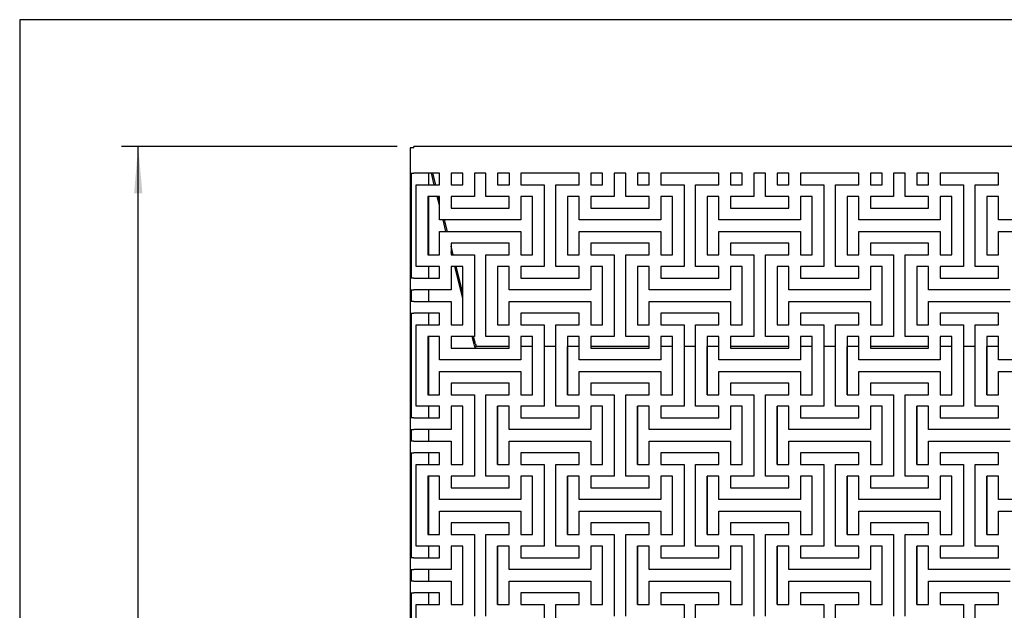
# Model space of a CAD drawing. Header units: millimetres. Extents: x 441 to 4541, y 1015 to 3885.
# Tile 4 of 33: x 441 to 1322, y 3357 to 3885. Entities that reach past the tile are written whole.
import ezdxf

# ---------------------------------------------------------------- set-up
doc = ezdxf.new("R2010")
doc.units = ezdxf.units.MM
doc.header["$LTSCALE"] = 15
doc.linetypes.add('SLD-Solido', pattern=[0])
doc.layers.add('QUOTE', color=1, linetype='SLD-Solido')
doc.layers.add('SCHIZZI', color=9, linetype='Continuous')
doc.styles.add('SLDTEXTSTYLE1', font='GOTHIC.TTF', dxfattribs={"width": 0.913})
doc.dimstyles.new('SLDDIMSTYLE0', dxfattribs={"dimtxt": 39.6875, "dimasz": 42, "dimexe": 0, "dimexo": 0.0625, "dimgap": 9.921875, "dimtad": 1, "dimdec": 1, "dimrnd": 1e-09, "dimzin": 12, "dimdsep": 46, "dimtxsty": 'SLDTEXTSTYLE1', "dimsah": 1, "dimcen": 0.09, "dimadec": 0, "dimazin": 3, "dimtfac": 1, "dimtdec": 1, "dimtofl": 0, "dimtmove": 0, "dimatfit": 3, "dimfxl": 1, "dimfrac": 2, "dimtolj": 1, "dimtzin": 12, "dimarcsym": 0})

# ---------------------------------------------------------------- blocks, each defined once
blk = doc.blocks.new('_D')
at = {"layer": 'QUOTE', "transparency": 16777216}
for p, q in [((778.6, 3771.74), (532.1, 3771.74)), ((547.1, 2069.29), (547.1, 3771.74)), ((778.6, 2069.29), (532.1, 2069.29))]:
    blk.add_line(p, q, dxfattribs=at)
for points in [[(547.1, 3771.74), (543.35, 3729.74), (550.85, 3729.74)], [(547.1, 2069.29), (550.85, 2111.29), (543.35, 2111.29)]]:
    blk.add_solid(points, dxfattribs=at)
at = {"layer": 'QUOTE', "transparency": 16777216, "insert": (496.41, 2809.87), "char_height": 39.687, "attachment_point": 1, "rotation": 90, "style": 'SLDTEXTSTYLE1'}
blk.add_mtext('1702,5', dxfattribs=at)

msp = doc.modelspace()

# ---------------------------------------------------------------- linework, layer by layer
for p, q in [((790.4, 3770.49), (790.4, 3747.84)), ((793.6, 3770.49), (790.4, 3770.49)), ((1662.2, 3771.74), (793.6, 3771.74)), ((793.6, 3770.49), (793.6, 3771.74)), ((790.4, 3747.84), (793.6, 3747.84)), ((790.4, 3747.84), (790.4, 3737.43)), ((791.6, 3737.43), (791.6, 3747.84)), ((816.45, 3747.84), (793.6, 3747.84)), ((806.6, 3747.84), (806.6, 3737.43)), ((811.88, 3737.43), (809.27, 3747.84)), ((813.12, 3737.43), (810.51, 3747.84)), ((816.45, 3737.43), (816.45, 3747.84)), ((826.86, 3747.84), (826.86, 3737.43)), ((837.33, 3747.84), (826.86, 3747.84)), ((837.33, 3737.43), (837.33, 3747.84)), ((858.11, 3747.84), (847.7, 3747.84)), ((847.7, 3747.84), (847.7, 3727.01)), ((858.11, 3727.01), (858.11, 3747.84)), ((868.53, 3747.84), (868.53, 3737.43)), ((878.99, 3747.84), (868.53, 3747.84)), ((878.99, 3737.43), (878.99, 3747.84)), ((941.45, 3747.84), (889.36, 3747.84)), ((889.36, 3747.84), (889.36, 3737.43)), ((941.45, 3737.43), (941.45, 3747.84)), ((951.86, 3747.84), (951.86, 3737.43)), ((962.33, 3747.84), (951.86, 3747.84)), ((962.33, 3737.43), (962.33, 3747.84)), ((983.11, 3747.84), (972.7, 3747.84)), ((972.7, 3747.84), (972.7, 3727.01)), ((983.11, 3727.01), (983.11, 3747.84)), ((993.53, 3747.84), (993.53, 3737.43)), ((1003.99, 3747.84), (993.53, 3747.84)), ((1003.99, 3737.43), (1003.99, 3747.84)), ((1066.45, 3747.84), (1014.36, 3747.84)), ((1014.36, 3747.84), (1014.36, 3737.43)), ((1066.45, 3737.43), (1066.45, 3747.84)), ((1076.86, 3747.84), (1076.86, 3737.43)), ((1087.33, 3747.84), (1076.86, 3747.84)), ((1087.33, 3737.43), (1087.33, 3747.84)), ((1108.11, 3747.84), (1097.7, 3747.84)), ((1097.7, 3747.84), (1097.7, 3727.01)), ((1108.11, 3727.01), (1108.11, 3747.84)), ((1118.53, 3747.84), (1118.53, 3737.43)), ((1128.99, 3747.84), (1118.53, 3747.84)), ((1128.99, 3737.43), (1128.99, 3747.84)), ((1191.45, 3747.84), (1139.36, 3747.84)), ((1139.36, 3747.84), (1139.36, 3737.43)), ((1191.45, 3737.43), (1191.45, 3747.84)), ((1201.86, 3747.84), (1201.86, 3737.43)), ((1212.33, 3747.84), (1201.86, 3747.84)), ((1212.33, 3737.43), (1212.33, 3747.84)), ((1233.11, 3747.84), (1222.7, 3747.84)), ((1222.7, 3747.84), (1222.7, 3727.01)), ((1233.11, 3727.01), (1233.11, 3747.84)), ((1243.53, 3747.84), (1243.53, 3737.43)), ((1253.99, 3747.84), (1243.53, 3747.84)), ((1253.99, 3737.43), (1253.99, 3747.84)), ((1316.45, 3747.84), (1264.36, 3747.84)), ((1264.36, 3747.84), (1264.36, 3737.43)), ((1316.45, 3737.43), (1316.45, 3747.84)), ((791.6, 3737.43), (790.4, 3737.43)), ((790.4, 3737.43), (790.4, 3664.51)), ((791.6, 3664.51), (791.6, 3737.43)), ((795.61, 3664.51), (795.61, 3737.43)), ((795.61, 3737.43), (816.45, 3737.43)), ((826.86, 3737.43), (837.33, 3737.43)), ((868.53, 3737.43), (878.99, 3737.43)), ((889.36, 3737.43), (910.2, 3737.43)), ((910.2, 3737.43), (910.2, 3664.51)), ((920.61, 3664.51), (920.61, 3737.43)), ((920.61, 3737.43), (941.45, 3737.43)), ((951.86, 3737.43), (962.33, 3737.43)), ((993.53, 3737.43), (1003.99, 3737.43)), ((1014.36, 3737.43), (1035.2, 3737.43)), ((1035.2, 3737.43), (1035.2, 3664.51)), ((1045.61, 3664.51), (1045.61, 3737.43)), ((1045.61, 3737.43), (1066.45, 3737.43)), ((1076.86, 3737.43), (1087.33, 3737.43)), ((1118.53, 3737.43), (1128.99, 3737.43)), ((1139.36, 3737.43), (1160.2, 3737.43)), ((1160.2, 3737.43), (1160.2, 3664.51)), ((1170.61, 3664.51), (1170.61, 3737.43)), ((1170.61, 3737.43), (1191.45, 3737.43)), ((1201.86, 3737.43), (1212.33, 3737.43)), ((1243.53, 3737.43), (1253.99, 3737.43)), ((1264.36, 3737.43), (1285.2, 3737.43)), ((1285.2, 3737.43), (1285.2, 3664.51)), ((1295.61, 3664.51), (1295.61, 3737.43)), ((1295.61, 3737.43), (1316.45, 3737.43)), ((816.45, 3727.01), (806.03, 3727.01)), ((806.03, 3727.01), (806.03, 3674.93)), ((806.6, 3727.01), (806.6, 3674.93)), ((816.45, 3719.22), (814.49, 3727.01)), ((816.45, 3724.15), (815.73, 3727.01)), ((816.45, 3706.18), (816.45, 3727.01)), ((847.7, 3727.01), (826.86, 3727.01)), ((826.86, 3727.01), (826.86, 3716.59)), ((878.95, 3727.01), (858.11, 3727.01)), ((878.95, 3716.59), (878.95, 3727.01)), ((899.78, 3727.01), (889.36, 3727.01)), ((889.36, 3727.01), (889.36, 3706.18)), ((899.78, 3674.93), (899.78, 3727.01)), ((941.45, 3727.01), (931.03, 3727.01)), ((931.03, 3727.01), (931.03, 3674.93)), ((941.45, 3706.18), (941.45, 3727.01)), ((972.7, 3727.01), (951.86, 3727.01)), ((951.86, 3727.01), (951.86, 3716.59)), ((1003.95, 3727.01), (983.11, 3727.01)), ((1003.95, 3716.59), (1003.95, 3727.01)), ((1024.78, 3727.01), (1014.36, 3727.01)), ((1014.36, 3727.01), (1014.36, 3706.18)), ((1024.78, 3674.93), (1024.78, 3727.01)), ((1066.45, 3727.01), (1056.03, 3727.01)), ((1056.03, 3727.01), (1056.03, 3674.93)), ((1066.45, 3706.18), (1066.45, 3727.01)), ((1097.7, 3727.01), (1076.86, 3727.01)), ((1076.86, 3727.01), (1076.86, 3716.59)), ((1128.95, 3727.01), (1108.11, 3727.01)), ((1128.95, 3716.59), (1128.95, 3727.01)), ((1149.78, 3727.01), (1139.36, 3727.01)), ((1139.36, 3727.01), (1139.36, 3706.18)), ((1149.78, 3674.93), (1149.78, 3727.01)), ((1191.45, 3727.01), (1181.03, 3727.01)), ((1181.03, 3727.01), (1181.03, 3674.93)), ((1191.45, 3706.18), (1191.45, 3727.01)), ((1222.7, 3727.01), (1201.86, 3727.01)), ((1201.86, 3727.01), (1201.86, 3716.59)), ((1253.95, 3727.01), (1233.11, 3727.01)), ((1253.95, 3716.59), (1253.95, 3727.01)), ((1274.78, 3727.01), (1264.36, 3727.01)), ((1264.36, 3727.01), (1264.36, 3706.18)), ((1274.78, 3674.93), (1274.78, 3727.01)), ((1316.45, 3727.01), (1306.03, 3727.01)), ((1306.03, 3727.01), (1306.03, 3674.93)), ((1316.45, 3706.18), (1316.45, 3727.01)), ((826.86, 3716.59), (878.95, 3716.59)), ((951.86, 3716.59), (1003.95, 3716.59)), ((1076.86, 3716.59), (1128.95, 3716.59)), ((1201.86, 3716.59), (1253.95, 3716.59)), ((889.36, 3706.18), (816.45, 3706.18)), ((822.33, 3695.76), (819.72, 3706.18)), ((823.56, 3695.76), (820.95, 3706.18)), ((1014.36, 3706.18), (941.45, 3706.18)), ((1139.36, 3706.18), (1066.45, 3706.18)), ((1264.36, 3706.18), (1191.45, 3706.18)), ((1389.36, 3706.18), (1316.45, 3706.18)), ((816.45, 3674.93), (816.45, 3695.76)), ((816.45, 3695.76), (889.36, 3695.76)), ((889.36, 3695.76), (889.36, 3674.93)), ((941.45, 3695.76), (1014.36, 3695.76)), ((941.45, 3674.93), (941.45, 3695.76)), ((1014.36, 3695.76), (1014.36, 3674.93)), ((1066.45, 3674.93), (1066.45, 3695.76)), ((1066.45, 3695.76), (1139.36, 3695.76)), ((1139.36, 3695.76), (1139.36, 3674.93)), ((1191.45, 3674.93), (1191.45, 3695.76)), ((1191.45, 3695.76), (1264.36, 3695.76)), ((1264.36, 3695.76), (1264.36, 3674.93)), ((1316.45, 3674.93), (1316.45, 3695.76)), ((1316.45, 3695.76), (1389.36, 3695.76)), ((878.95, 3685.34), (826.86, 3685.34)), ((826.86, 3685.34), (826.86, 3674.93)), ((828.79, 3674.93), (826.86, 3682.6)), ((878.95, 3674.93), (878.95, 3685.34)), ((1003.95, 3685.34), (951.86, 3685.34)), ((951.86, 3685.34), (951.86, 3674.93)), ((1003.95, 3674.93), (1003.95, 3685.34)), ((1076.86, 3685.34), (1076.86, 3674.93)), ((1128.95, 3685.34), (1076.86, 3685.34)), ((1128.95, 3674.93), (1128.95, 3685.34)), ((1201.86, 3685.34), (1201.86, 3674.93)), ((1253.95, 3685.34), (1201.86, 3685.34)), ((1253.95, 3674.93), (1253.95, 3685.34)), ((806.03, 3674.93), (816.45, 3674.93)), ((827.55, 3674.93), (826.86, 3677.67)), ((826.86, 3674.93), (847.7, 3674.93)), ((847.7, 3674.93), (847.7, 3602.01)), ((858.11, 3674.93), (878.95, 3674.93)), ((858.11, 3602.01), (858.11, 3674.93)), ((889.36, 3674.93), (899.78, 3674.93)), ((931.03, 3674.93), (941.45, 3674.93)), ((951.86, 3674.93), (972.7, 3674.93)), ((972.7, 3674.93), (972.7, 3602.01)), ((983.11, 3602.01), (983.11, 3674.93)), ((983.11, 3674.93), (1003.95, 3674.93)), ((1014.36, 3674.93), (1024.78, 3674.93)), ((1056.03, 3674.93), (1066.45, 3674.93)), ((1076.86, 3674.93), (1097.7, 3674.93)), ((1097.7, 3674.93), (1097.7, 3602.01)), ((1108.11, 3674.93), (1128.95, 3674.93)), ((1108.11, 3602.01), (1108.11, 3674.93)), ((1139.36, 3674.93), (1149.78, 3674.93)), ((1181.03, 3674.93), (1191.45, 3674.93)), ((1201.86, 3674.93), (1222.7, 3674.93)), ((1222.7, 3674.93), (1222.7, 3602.01)), ((1233.11, 3602.01), (1233.11, 3674.93)), ((1233.11, 3674.93), (1253.95, 3674.93)), ((1264.36, 3674.93), (1274.78, 3674.93)), ((1306.03, 3674.93), (1316.45, 3674.93)), ((791.6, 3664.51), (790.4, 3664.51)), ((790.4, 3664.51), (790.4, 3654.09)), ((791.6, 3654.09), (791.6, 3664.51)), ((816.45, 3664.51), (795.61, 3664.51)), ((806.6, 3664.51), (806.6, 3654.09)), ((816.45, 3654.09), (816.45, 3664.51)), ((837.28, 3664.51), (826.86, 3664.51)), ((826.86, 3664.51), (826.86, 3643.67)), ((837.28, 3636.13), (830.16, 3664.51)), ((837.28, 3641.06), (831.4, 3664.51)), ((837.28, 3612.42), (837.28, 3664.51)), ((878.95, 3664.51), (868.53, 3664.51)), ((868.53, 3664.51), (868.53, 3612.42)), ((878.95, 3643.67), (878.95, 3664.51)), ((889.36, 3664.51), (889.36, 3654.09)), ((910.2, 3664.51), (889.36, 3664.51)), ((941.45, 3664.51), (920.61, 3664.51)), ((941.45, 3654.09), (941.45, 3664.51)), ((962.28, 3664.51), (951.86, 3664.51)), ((951.86, 3664.51), (951.86, 3643.67)), ((962.28, 3612.42), (962.28, 3664.51)), ((1003.95, 3664.51), (993.53, 3664.51)), ((993.53, 3664.51), (993.53, 3612.42)), ((1003.95, 3643.67), (1003.95, 3664.51)), ((1035.2, 3664.51), (1014.36, 3664.51)), ((1014.36, 3664.51), (1014.36, 3654.09)), ((1066.45, 3664.51), (1045.61, 3664.51)), ((1066.45, 3654.09), (1066.45, 3664.51)), ((1087.28, 3664.51), (1076.86, 3664.51)), ((1076.86, 3664.51), (1076.86, 3643.67)), ((1087.28, 3612.42), (1087.28, 3664.51)), ((1128.95, 3664.51), (1118.53, 3664.51)), ((1118.53, 3664.51), (1118.53, 3612.42)), ((1128.95, 3643.67), (1128.95, 3664.51)), ((1160.2, 3664.51), (1139.36, 3664.51)), ((1139.36, 3664.51), (1139.36, 3654.09)), ((1191.45, 3664.51), (1170.61, 3664.51)), ((1191.45, 3654.09), (1191.45, 3664.51)), ((1212.28, 3664.51), (1201.86, 3664.51)), ((1201.86, 3664.51), (1201.86, 3643.67)), ((1212.28, 3612.42), (1212.28, 3664.51)), ((1253.95, 3664.51), (1243.53, 3664.51)), ((1243.53, 3664.51), (1243.53, 3612.42)), ((1253.95, 3643.67), (1253.95, 3664.51)), ((1285.2, 3664.51), (1264.36, 3664.51)), ((1264.36, 3664.51), (1264.36, 3654.09)), ((1316.45, 3664.51), (1295.61, 3664.51)), ((1316.45, 3654.09), (1316.45, 3664.51)), ((790.4, 3654.09), (790.4, 3643.67)), ((793.6, 3654.09), (790.4, 3654.09)), ((793.6, 3654.09), (816.45, 3654.09)), ((889.36, 3654.09), (941.45, 3654.09)), ((1014.36, 3654.09), (1066.45, 3654.09)), ((1139.36, 3654.09), (1191.45, 3654.09)), ((1264.36, 3654.09), (1316.45, 3654.09)), ((790.4, 3643.67), (793.6, 3643.67)), ((790.4, 3643.67), (790.4, 3633.26)), ((791.6, 3633.26), (791.6, 3643.67)), ((826.86, 3643.67), (793.6, 3643.67)), ((806.6, 3643.67), (806.6, 3633.26)), ((951.86, 3643.67), (878.95, 3643.67)), ((1076.86, 3643.67), (1003.95, 3643.67)), ((1201.86, 3643.67), (1128.95, 3643.67)), ((1326.86, 3643.67), (1253.95, 3643.67)), ((790.4, 3633.26), (790.4, 3622.84)), ((793.6, 3633.26), (790.4, 3633.26)), ((793.6, 3633.26), (826.86, 3633.26)), ((826.86, 3633.26), (826.86, 3612.42)), ((878.95, 3612.42), (878.95, 3633.26)), ((878.95, 3633.26), (951.86, 3633.26)), ((951.86, 3633.26), (951.86, 3612.42)), ((1003.95, 3612.42), (1003.95, 3633.26)), ((1003.95, 3633.26), (1076.86, 3633.26)), ((1076.86, 3633.26), (1076.86, 3612.42)), ((1128.95, 3612.42), (1128.95, 3633.26)), ((1128.95, 3633.26), (1201.86, 3633.26)), ((1201.86, 3633.26), (1201.86, 3612.42)), ((1253.95, 3612.42), (1253.95, 3633.26)), ((1253.95, 3633.26), (1326.86, 3633.26)), ((790.4, 3622.84), (793.6, 3622.84)), ((790.4, 3622.84), (790.4, 3612.42)), ((791.6, 3612.42), (791.6, 3622.84)), ((816.45, 3622.84), (793.6, 3622.84)), ((806.6, 3622.84), (806.6, 3612.42)), ((816.45, 3612.42), (816.45, 3622.84)), ((941.45, 3622.84), (889.36, 3622.84)), ((889.36, 3622.84), (889.36, 3612.42)), ((941.45, 3612.42), (941.45, 3622.84)), ((1066.45, 3622.84), (1014.36, 3622.84)), ((1014.36, 3622.84), (1014.36, 3612.42)), ((1066.45, 3612.42), (1066.45, 3622.84)), ((1191.45, 3622.84), (1139.36, 3622.84)), ((1139.36, 3622.84), (1139.36, 3612.42)), ((1191.45, 3612.42), (1191.45, 3622.84)), ((1264.36, 3622.84), (1264.36, 3612.42)), ((1316.45, 3622.84), (1264.36, 3622.84)), ((1316.45, 3612.42), (1316.45, 3622.84)), ((791.6, 3612.42), (790.4, 3612.42)), ((790.4, 3612.42), (790.4, 3539.51)), ((791.6, 3539.51), (791.6, 3612.42)), ((795.61, 3539.51), (795.61, 3612.42)), ((795.61, 3612.42), (816.45, 3612.42)), ((826.86, 3612.42), (837.28, 3612.42)), ((868.53, 3612.42), (878.95, 3612.42)), ((889.36, 3612.42), (910.2, 3612.42)), ((910.2, 3612.42), (910.2, 3539.51)), ((920.61, 3539.51), (920.61, 3612.42)), ((920.61, 3612.42), (941.45, 3612.42)), ((951.86, 3612.42), (962.28, 3612.42)), ((993.53, 3612.42), (1003.95, 3612.42)), ((1014.36, 3612.42), (1035.2, 3612.42)), ((1035.2, 3612.42), (1035.2, 3539.51)), ((1045.61, 3539.51), (1045.61, 3612.42)), ((1045.61, 3612.42), (1066.45, 3612.42)), ((1076.86, 3612.42), (1087.28, 3612.42)), ((1118.53, 3612.42), (1128.95, 3612.42)), ((1139.36, 3612.42), (1160.2, 3612.42)), ((1160.2, 3612.42), (1160.2, 3539.51)), ((1170.61, 3539.51), (1170.61, 3612.42)), ((1170.61, 3612.42), (1191.45, 3612.42)), ((1201.86, 3612.42), (1212.28, 3612.42)), ((1243.53, 3612.42), (1253.95, 3612.42)), ((1264.36, 3612.42), (1285.2, 3612.42)), ((1285.2, 3612.42), (1285.2, 3539.51)), ((1295.61, 3539.51), (1295.61, 3612.42)), ((1295.61, 3612.42), (1316.45, 3612.42)), ((816.45, 3602.01), (806.03, 3602.01)), ((806.03, 3602.01), (806.03, 3549.92)), ((806.6, 3602.01), (806.6, 3549.92)), ((816.45, 3581.17), (816.45, 3602.01)), ((847.7, 3602.01), (826.86, 3602.01)), ((826.86, 3602.01), (826.86, 3591.59)), ((847.6, 3594.95), (845.83, 3602.01)), ((848.77, 3595.24), (847.07, 3602.01)), ((878.95, 3602.01), (858.11, 3602.01)), ((878.95, 3591.59), (878.95, 3602.01)), ((899.78, 3602.01), (889.36, 3602.01)), ((889.36, 3602.01), (889.36, 3581.17)), ((899.78, 3549.92), (899.78, 3602.01)), ((941.45, 3602.01), (931.03, 3602.01)), ((931.03, 3602.01), (931.03, 3549.92)), ((941.45, 3581.17), (941.45, 3602.01)), ((972.7, 3602.01), (951.86, 3602.01)), ((951.86, 3602.01), (951.86, 3591.59)), ((1003.95, 3602.01), (983.11, 3602.01)), ((1003.95, 3591.59), (1003.95, 3602.01)), ((1024.78, 3602.01), (1014.36, 3602.01)), ((1014.36, 3602.01), (1014.36, 3581.17)), ((1024.78, 3549.92), (1024.78, 3602.01)), ((1066.45, 3602.01), (1056.03, 3602.01)), ((1056.03, 3602.01), (1056.03, 3549.92)), ((1066.45, 3581.17), (1066.45, 3602.01)), ((1097.7, 3602.01), (1076.86, 3602.01)), ((1076.86, 3602.01), (1076.86, 3591.59)), ((1128.95, 3602.01), (1108.11, 3602.01)), ((1128.95, 3591.59), (1128.95, 3602.01)), ((1149.78, 3602.01), (1139.36, 3602.01)), ((1139.36, 3602.01), (1139.36, 3581.17)), ((1149.78, 3549.92), (1149.78, 3602.01)), ((1191.45, 3602.01), (1181.03, 3602.01)), ((1181.03, 3602.01), (1181.03, 3549.92)), ((1191.45, 3581.17), (1191.45, 3602.01)), ((1222.7, 3602.01), (1201.86, 3602.01)), ((1201.86, 3602.01), (1201.86, 3591.59)), ((1253.95, 3602.01), (1233.11, 3602.01)), ((1253.95, 3591.59), (1253.95, 3602.01)), ((1274.78, 3602.01), (1264.36, 3602.01)), ((1264.36, 3602.01), (1264.36, 3581.17)), ((1274.78, 3549.92), (1274.78, 3602.01)), ((1316.45, 3602.01), (1306.03, 3602.01)), ((1306.03, 3602.01), (1306.03, 3549.92)), ((1316.45, 3581.17), (1316.45, 3602.01)), ((848.16, 3592.72), (847.6, 3594.95)), ((848.24, 3592.4), (848.16, 3592.72)), ((848.59, 3594.76), (849.04, 3592.94)), ((848.77, 3595.24), (849.27, 3593.25)), ((878.95, 3592.94), (849.04, 3592.94)), ((849.41, 3592.7), (849.34, 3592.94)), ((899.78, 3592.94), (889.36, 3592.94)), ((920.61, 3592.94), (910.2, 3592.94)), ((941.45, 3592.94), (931.03, 3592.94)), ((931.03, 3549.92), (931.03, 3592.94)), ((1003.95, 3592.94), (951.86, 3592.94)), ((1024.78, 3592.94), (1014.36, 3592.94)), ((1045.61, 3592.94), (1035.2, 3592.94)), ((1066.45, 3592.94), (1056.03, 3592.94)), ((1056.03, 3549.92), (1056.03, 3592.94)), ((1128.95, 3592.94), (1076.86, 3592.94)), ((1149.78, 3592.94), (1139.36, 3592.94)), ((1170.61, 3592.94), (1160.2, 3592.94)), ((1191.45, 3592.94), (1181.03, 3592.94)), ((1181.03, 3549.92), (1181.03, 3592.94)), ((1253.95, 3592.94), (1201.86, 3592.94)), ((1274.78, 3592.94), (1264.36, 3592.94)), ((1295.61, 3592.94), (1285.2, 3592.94)), ((1316.45, 3592.94), (1306.03, 3592.94)), ((1306.03, 3549.92), (1306.03, 3592.94)), ((826.86, 3591.59), (878.95, 3591.59)), ((848.24, 3592.4), (849.41, 3592.7)), ((951.86, 3591.59), (1003.95, 3591.59)), ((1076.86, 3591.59), (1128.95, 3591.59)), ((1201.86, 3591.59), (1253.95, 3591.59)), ((889.36, 3581.17), (816.45, 3581.17)), ((1014.36, 3581.17), (941.45, 3581.17)), ((1139.36, 3581.17), (1066.45, 3581.17)), ((1264.36, 3581.17), (1191.45, 3581.17)), ((1389.36, 3581.17), (1316.45, 3581.17)), ((816.45, 3549.92), (816.45, 3570.76)), ((816.45, 3570.76), (889.36, 3570.76)), ((889.36, 3570.76), (889.36, 3549.92)), ((941.45, 3549.92), (941.45, 3570.76)), ((941.45, 3570.76), (1014.36, 3570.76)), ((1014.36, 3570.76), (1014.36, 3549.92)), ((1066.45, 3549.92), (1066.45, 3570.76)), ((1066.45, 3570.76), (1139.36, 3570.76)), ((1139.36, 3570.76), (1139.36, 3549.92)), ((1191.45, 3549.92), (1191.45, 3570.76)), ((1191.45, 3570.76), (1264.36, 3570.76)), ((1264.36, 3570.76), (1264.36, 3549.92)), ((1316.45, 3549.92), (1316.45, 3570.76)), ((1316.45, 3570.76), (1389.36, 3570.76)), ((878.95, 3560.34), (826.86, 3560.34)), ((826.86, 3560.34), (826.86, 3549.92)), ((878.95, 3549.92), (878.95, 3560.34)), ((1003.95, 3560.34), (951.86, 3560.34)), ((951.86, 3560.34), (951.86, 3549.92)), ((1003.95, 3549.92), (1003.95, 3560.34)), ((1128.95, 3560.34), (1076.86, 3560.34)), ((1076.86, 3560.34), (1076.86, 3549.92)), ((1128.95, 3549.92), (1128.95, 3560.34)), ((1253.95, 3560.34), (1201.86, 3560.34)), ((1201.86, 3560.34), (1201.86, 3549.92)), ((1253.95, 3549.92), (1253.95, 3560.34)), ((806.03, 3549.92), (816.45, 3549.92)), ((826.86, 3549.92), (847.7, 3549.92)), ((847.7, 3549.92), (847.7, 3477.01)), ((858.11, 3477.01), (858.11, 3549.92)), ((858.11, 3549.92), (878.95, 3549.92)), ((889.36, 3549.92), (899.78, 3549.92)), ((931.03, 3549.92), (941.45, 3549.92)), ((951.86, 3549.92), (972.7, 3549.92)), ((972.7, 3549.92), (972.7, 3477.01)), ((983.11, 3477.01), (983.11, 3549.92)), ((983.11, 3549.92), (1003.95, 3549.92)), ((1014.36, 3549.92), (1024.78, 3549.92)), ((1056.03, 3549.92), (1066.45, 3549.92)), ((1076.86, 3549.92), (1097.7, 3549.92)), ((1097.7, 3549.92), (1097.7, 3477.01)), ((1108.11, 3477.01), (1108.11, 3549.92)), ((1108.11, 3549.92), (1128.95, 3549.92)), ((1139.36, 3549.92), (1149.78, 3549.92)), ((1181.03, 3549.92), (1191.45, 3549.92)), ((1201.86, 3549.92), (1222.7, 3549.92)), ((1222.7, 3549.92), (1222.7, 3477.01)), ((1233.11, 3477.01), (1233.11, 3549.92)), ((1233.11, 3549.92), (1253.95, 3549.92)), ((1264.36, 3549.92), (1274.78, 3549.92)), ((1306.03, 3549.92), (1316.45, 3549.92)), ((791.6, 3539.51), (790.4, 3539.51)), ((790.4, 3539.51), (790.4, 3529.09)), ((791.6, 3529.09), (791.6, 3539.51)), ((816.45, 3539.51), (795.61, 3539.51)), ((806.6, 3539.51), (806.6, 3529.09)), ((816.45, 3529.09), (816.45, 3539.51)), ((837.28, 3539.51), (826.86, 3539.51)), ((826.86, 3539.51), (826.86, 3518.67)), ((837.28, 3487.42), (837.28, 3539.51)), ((878.95, 3539.51), (868.53, 3539.51)), ((868.53, 3539.51), (868.53, 3487.42)), ((868.53, 3487.42), (868.53, 3539.51)), ((878.95, 3518.67), (878.95, 3539.51)), ((910.2, 3539.51), (889.36, 3539.51)), ((889.36, 3539.51), (889.36, 3529.09)), ((941.45, 3539.51), (920.61, 3539.51)), ((941.45, 3529.09), (941.45, 3539.51)), ((962.28, 3539.51), (951.86, 3539.51)), ((951.86, 3539.51), (951.86, 3518.67)), ((962.28, 3487.42), (962.28, 3539.51)), ((1003.95, 3539.51), (993.53, 3539.51)), ((993.53, 3539.51), (993.53, 3487.42)), ((993.53, 3487.42), (993.53, 3539.51)), ((1003.95, 3518.67), (1003.95, 3539.51)), ((1035.2, 3539.51), (1014.36, 3539.51)), ((1014.36, 3539.51), (1014.36, 3529.09)), ((1066.45, 3539.51), (1045.61, 3539.51)), ((1066.45, 3529.09), (1066.45, 3539.51)), ((1087.28, 3539.51), (1076.86, 3539.51)), ((1076.86, 3539.51), (1076.86, 3518.67)), ((1087.28, 3487.42), (1087.28, 3539.51)), ((1128.95, 3539.51), (1118.53, 3539.51)), ((1118.53, 3539.51), (1118.53, 3487.42)), ((1118.53, 3487.42), (1118.53, 3539.51)), ((1128.95, 3518.67), (1128.95, 3539.51)), ((1160.2, 3539.51), (1139.36, 3539.51)), ((1139.36, 3539.51), (1139.36, 3529.09)), ((1191.45, 3539.51), (1170.61, 3539.51)), ((1191.45, 3529.09), (1191.45, 3539.51)), ((1212.28, 3539.51), (1201.86, 3539.51)), ((1201.86, 3539.51), (1201.86, 3518.67)), ((1212.28, 3487.42), (1212.28, 3539.51)), ((1253.95, 3539.51), (1243.53, 3539.51)), ((1243.53, 3539.51), (1243.53, 3487.42)), ((1243.53, 3487.42), (1243.53, 3539.51)), ((1253.95, 3518.67), (1253.95, 3539.51)), ((1285.2, 3539.51), (1264.36, 3539.51)), ((1264.36, 3539.51), (1264.36, 3529.09)), ((1316.45, 3539.51), (1295.61, 3539.51)), ((1316.45, 3529.09), (1316.45, 3539.51)), ((790.4, 3529.09), (790.4, 3518.67)), ((793.6, 3529.09), (790.4, 3529.09)), ((793.6, 3529.09), (816.45, 3529.09)), ((889.36, 3529.09), (941.45, 3529.09)), ((1014.36, 3529.09), (1066.45, 3529.09)), ((1139.36, 3529.09), (1191.45, 3529.09)), ((1264.36, 3529.09), (1316.45, 3529.09)), ((790.4, 3518.67), (793.6, 3518.67)), ((790.4, 3518.67), (790.4, 3508.26)), ((791.6, 3508.26), (791.6, 3518.67)), ((826.86, 3518.67), (793.6, 3518.67)), ((806.6, 3518.67), (806.6, 3508.26)), ((951.86, 3518.67), (878.95, 3518.67)), ((1076.86, 3518.67), (1003.95, 3518.67)), ((1201.86, 3518.67), (1128.95, 3518.67)), ((1326.86, 3518.67), (1253.95, 3518.67)), ((790.4, 3508.26), (790.4, 3497.84)), ((793.6, 3508.26), (790.4, 3508.26)), ((793.6, 3508.26), (826.86, 3508.26)), ((826.86, 3508.26), (826.86, 3487.42)), ((878.95, 3487.42), (878.95, 3508.26)), ((878.95, 3508.26), (951.86, 3508.26)), ((951.86, 3508.26), (951.86, 3487.42)), ((1003.95, 3487.42), (1003.95, 3508.26)), ((1003.95, 3508.26), (1076.86, 3508.26)), ((1076.86, 3508.26), (1076.86, 3487.42)), ((1128.95, 3487.42), (1128.95, 3508.26)), ((1128.95, 3508.26), (1201.86, 3508.26)), ((1201.86, 3508.26), (1201.86, 3487.42)), ((1253.95, 3487.42), (1253.95, 3508.26)), ((1253.95, 3508.26), (1326.86, 3508.26)), ((790.4, 3497.84), (793.6, 3497.84)), ((790.4, 3497.84), (790.4, 3487.42)), ((791.6, 3487.42), (791.6, 3497.84)), ((816.45, 3497.84), (793.6, 3497.84)), ((806.6, 3497.84), (806.6, 3487.42)), ((816.45, 3487.42), (816.45, 3497.84)), ((941.45, 3497.84), (889.36, 3497.84)), ((889.36, 3497.84), (889.36, 3487.42)), ((941.45, 3487.42), (941.45, 3497.84)), ((1066.45, 3497.84), (1014.36, 3497.84)), ((1014.36, 3497.84), (1014.36, 3487.42)), ((1066.45, 3487.42), (1066.45, 3497.84)), ((1191.45, 3497.84), (1139.36, 3497.84)), ((1139.36, 3497.84), (1139.36, 3487.42)), ((1191.45, 3487.42), (1191.45, 3497.84)), ((1316.45, 3497.84), (1264.36, 3497.84)), ((1264.36, 3497.84), (1264.36, 3487.42)), ((1316.45, 3487.42), (1316.45, 3497.84)), ((791.6, 3487.42), (790.4, 3487.42)), ((790.4, 3487.42), (790.4, 3414.51)), ((791.6, 3414.51), (791.6, 3487.42)), ((795.61, 3414.51), (795.61, 3487.42)), ((795.61, 3487.42), (816.45, 3487.42)), ((826.86, 3487.42), (837.28, 3487.42)), ((868.53, 3487.42), (878.95, 3487.42)), ((889.36, 3487.42), (910.2, 3487.42)), ((910.2, 3487.42), (910.2, 3414.51)), ((920.61, 3414.51), (920.61, 3487.42)), ((920.61, 3487.42), (941.45, 3487.42)), ((951.86, 3487.42), (962.28, 3487.42)), ((993.53, 3487.42), (1003.95, 3487.42)), ((1014.36, 3487.42), (1035.2, 3487.42)), ((1035.2, 3487.42), (1035.2, 3414.51)), ((1045.61, 3414.51), (1045.61, 3487.42)), ((1045.61, 3487.42), (1066.45, 3487.42)), ((1076.86, 3487.42), (1087.28, 3487.42)), ((1118.53, 3487.42), (1128.95, 3487.42)), ((1139.36, 3487.42), (1160.2, 3487.42)), ((1160.2, 3487.42), (1160.2, 3414.51)), ((1170.61, 3414.51), (1170.61, 3487.42)), ((1170.61, 3487.42), (1191.45, 3487.42)), ((1201.86, 3487.42), (1212.28, 3487.42)), ((1243.53, 3487.42), (1253.95, 3487.42)), ((1264.36, 3487.42), (1285.2, 3487.42)), ((1285.2, 3487.42), (1285.2, 3414.51)), ((1295.61, 3414.51), (1295.61, 3487.42)), ((1295.61, 3487.42), (1316.45, 3487.42)), ((816.45, 3477.01), (806.03, 3477.01)), ((806.03, 3477.01), (806.03, 3424.92)), ((806.6, 3477.01), (806.6, 3424.92)), ((816.45, 3456.17), (816.45, 3477.01)), ((847.7, 3477.01), (826.86, 3477.01)), ((826.86, 3477.01), (826.86, 3466.59)), ((878.95, 3477.01), (858.11, 3477.01)), ((878.95, 3466.59), (878.95, 3477.01)), ((899.78, 3477.01), (889.36, 3477.01)), ((889.36, 3477.01), (889.36, 3456.17)), ((899.78, 3424.92), (899.78, 3477.01)), ((941.45, 3477.01), (931.03, 3477.01)), ((931.03, 3477.01), (931.03, 3424.92)), ((931.03, 3424.92), (931.03, 3477.01)), ((941.45, 3456.17), (941.45, 3477.01)), ((972.7, 3477.01), (951.86, 3477.01)), ((951.86, 3477.01), (951.86, 3466.59)), ((1003.95, 3477.01), (983.11, 3477.01)), ((1003.95, 3466.59), (1003.95, 3477.01)), ((1024.78, 3477.01), (1014.36, 3477.01)), ((1014.36, 3477.01), (1014.36, 3456.17)), ((1024.78, 3424.92), (1024.78, 3477.01)), ((1066.45, 3477.01), (1056.03, 3477.01)), ((1056.03, 3477.01), (1056.03, 3424.92)), ((1056.03, 3424.92), (1056.03, 3477.01)), ((1066.45, 3456.17), (1066.45, 3477.01)), ((1097.7, 3477.01), (1076.86, 3477.01)), ((1076.86, 3477.01), (1076.86, 3466.59)), ((1128.95, 3477.01), (1108.11, 3477.01)), ((1128.95, 3466.59), (1128.95, 3477.01)), ((1149.78, 3477.01), (1139.36, 3477.01)), ((1139.36, 3477.01), (1139.36, 3456.17)), ((1149.78, 3424.92), (1149.78, 3477.01)), ((1191.45, 3477.01), (1181.03, 3477.01)), ((1181.03, 3477.01), (1181.03, 3424.92)), ((1181.03, 3424.92), (1181.03, 3477.01)), ((1191.45, 3456.17), (1191.45, 3477.01)), ((1222.7, 3477.01), (1201.86, 3477.01)), ((1201.86, 3477.01), (1201.86, 3466.59)), ((1253.95, 3477.01), (1233.11, 3477.01)), ((1253.95, 3466.59), (1253.95, 3477.01)), ((1274.78, 3477.01), (1264.36, 3477.01)), ((1264.36, 3477.01), (1264.36, 3456.17)), ((1274.78, 3424.92), (1274.78, 3477.01)), ((1316.45, 3477.01), (1306.03, 3477.01)), ((1306.03, 3477.01), (1306.03, 3424.92)), ((1306.03, 3424.92), (1306.03, 3477.01)), ((1316.45, 3456.17), (1316.45, 3477.01)), ((826.86, 3466.59), (878.95, 3466.59)), ((951.86, 3466.59), (1003.95, 3466.59)), ((1076.86, 3466.59), (1128.95, 3466.59)), ((1201.86, 3466.59), (1253.95, 3466.59)), ((889.36, 3456.17), (816.45, 3456.17)), ((1014.36, 3456.17), (941.45, 3456.17)), ((1139.36, 3456.17), (1066.45, 3456.17)), ((1264.36, 3456.17), (1191.45, 3456.17)), ((1389.36, 3456.17), (1316.45, 3456.17)), ((816.45, 3424.92), (816.45, 3445.76)), ((816.45, 3445.76), (889.36, 3445.76)), ((889.36, 3445.76), (889.36, 3424.92)), ((941.45, 3424.92), (941.45, 3445.76)), ((941.45, 3445.76), (1014.36, 3445.76)), ((1014.36, 3445.76), (1014.36, 3424.92)), ((1066.45, 3424.92), (1066.45, 3445.76)), ((1066.45, 3445.76), (1139.36, 3445.76)), ((1139.36, 3445.76), (1139.36, 3424.92)), ((1191.45, 3424.92), (1191.45, 3445.76)), ((1191.45, 3445.76), (1264.36, 3445.76)), ((1264.36, 3445.76), (1264.36, 3424.92)), ((1316.45, 3424.92), (1316.45, 3445.76)), ((1316.45, 3445.76), (1389.36, 3445.76)), ((878.95, 3435.34), (826.86, 3435.34)), ((826.86, 3435.34), (826.86, 3424.92)), ((878.95, 3424.92), (878.95, 3435.34)), ((1003.95, 3435.34), (951.86, 3435.34)), ((951.86, 3435.34), (951.86, 3424.92)), ((1003.95, 3424.92), (1003.95, 3435.34)), ((1128.95, 3435.34), (1076.86, 3435.34)), ((1076.86, 3435.34), (1076.86, 3424.92)), ((1128.95, 3424.92), (1128.95, 3435.34)), ((1253.95, 3435.34), (1201.86, 3435.34)), ((1201.86, 3435.34), (1201.86, 3424.92)), ((1253.95, 3424.92), (1253.95, 3435.34)), ((806.03, 3424.92), (816.45, 3424.92)), ((826.86, 3424.92), (847.7, 3424.92)), ((847.7, 3424.92), (847.7, 3352.01)), ((858.11, 3352.01), (858.11, 3424.92)), ((858.11, 3424.92), (878.95, 3424.92)), ((889.36, 3424.92), (899.78, 3424.92)), ((931.03, 3424.92), (941.45, 3424.92)), ((951.86, 3424.92), (972.7, 3424.92)), ((972.7, 3424.92), (972.7, 3352.01)), ((983.11, 3352.01), (983.11, 3424.92)), ((983.11, 3424.92), (1003.95, 3424.92)), ((1014.36, 3424.92), (1024.78, 3424.92)), ((1056.03, 3424.92), (1066.45, 3424.92)), ((1076.86, 3424.92), (1097.7, 3424.92)), ((1097.7, 3424.92), (1097.7, 3352.01)), ((1108.11, 3352.01), (1108.11, 3424.92)), ((1108.11, 3424.92), (1128.95, 3424.92)), ((1139.36, 3424.92), (1149.78, 3424.92)), ((1181.03, 3424.92), (1191.45, 3424.92)), ((1201.86, 3424.92), (1222.7, 3424.92)), ((1222.7, 3424.92), (1222.7, 3352.01)), ((1233.11, 3352.01), (1233.11, 3424.92)), ((1233.11, 3424.92), (1253.95, 3424.92)), ((1264.36, 3424.92), (1274.78, 3424.92)), ((1306.03, 3424.92), (1316.45, 3424.92)), ((791.6, 3414.51), (790.4, 3414.51)), ((790.4, 3414.51), (790.4, 3404.09)), ((791.6, 3404.09), (791.6, 3414.51)), ((816.45, 3414.51), (795.61, 3414.51)), ((806.6, 3414.51), (806.6, 3404.09)), ((816.45, 3404.09), (816.45, 3414.51)), ((837.28, 3414.51), (826.86, 3414.51)), ((826.86, 3414.51), (826.86, 3393.67)), ((837.28, 3362.42), (837.28, 3414.51)), ((878.95, 3414.51), (868.53, 3414.51)), ((868.53, 3414.51), (868.53, 3362.42)), ((868.53, 3362.42), (868.53, 3414.51)), ((878.95, 3393.67), (878.95, 3414.51)), ((910.2, 3414.51), (889.36, 3414.51)), ((889.36, 3414.51), (889.36, 3404.09)), ((941.45, 3414.51), (920.61, 3414.51)), ((941.45, 3404.09), (941.45, 3414.51)), ((962.28, 3414.51), (951.86, 3414.51)), ((951.86, 3414.51), (951.86, 3393.67)), ((962.28, 3362.42), (962.28, 3414.51)), ((1003.95, 3414.51), (993.53, 3414.51)), ((993.53, 3414.51), (993.53, 3362.42)), ((993.53, 3362.42), (993.53, 3414.51)), ((1003.95, 3393.67), (1003.95, 3414.51)), ((1035.2, 3414.51), (1014.36, 3414.51)), ((1014.36, 3414.51), (1014.36, 3404.09)), ((1066.45, 3414.51), (1045.61, 3414.51)), ((1066.45, 3404.09), (1066.45, 3414.51)), ((1087.28, 3414.51), (1076.86, 3414.51)), ((1076.86, 3414.51), (1076.86, 3393.67)), ((1087.28, 3362.42), (1087.28, 3414.51)), ((1128.95, 3414.51), (1118.53, 3414.51)), ((1118.53, 3414.51), (1118.53, 3362.42)), ((1118.53, 3362.42), (1118.53, 3414.51)), ((1128.95, 3393.67), (1128.95, 3414.51)), ((1160.2, 3414.51), (1139.36, 3414.51)), ((1139.36, 3414.51), (1139.36, 3404.09)), ((1191.45, 3414.51), (1170.61, 3414.51)), ((1191.45, 3404.09), (1191.45, 3414.51)), ((1212.28, 3414.51), (1201.86, 3414.51)), ((1201.86, 3414.51), (1201.86, 3393.67)), ((1212.28, 3362.42), (1212.28, 3414.51)), ((1253.95, 3414.51), (1243.53, 3414.51)), ((1243.53, 3414.51), (1243.53, 3362.42)), ((1243.53, 3362.42), (1243.53, 3414.51)), ((1253.95, 3393.67), (1253.95, 3414.51)), ((1285.2, 3414.51), (1264.36, 3414.51)), ((1264.36, 3414.51), (1264.36, 3404.09)), ((1316.45, 3414.51), (1295.61, 3414.51)), ((1316.45, 3404.09), (1316.45, 3414.51)), ((790.4, 3404.09), (790.4, 3393.67)), ((793.6, 3404.09), (790.4, 3404.09)), ((793.6, 3404.09), (816.45, 3404.09)), ((889.36, 3404.09), (941.45, 3404.09)), ((1014.36, 3404.09), (1066.45, 3404.09)), ((1139.36, 3404.09), (1191.45, 3404.09)), ((1264.36, 3404.09), (1316.45, 3404.09)), ((790.4, 3393.67), (793.6, 3393.67)), ((790.4, 3393.67), (790.4, 3383.26)), ((791.6, 3383.26), (791.6, 3393.67)), ((826.86, 3393.67), (793.6, 3393.67)), ((806.6, 3393.67), (806.6, 3383.26)), ((951.86, 3393.67), (878.95, 3393.67)), ((1076.86, 3393.67), (1003.95, 3393.67)), ((1201.86, 3393.67), (1128.95, 3393.67)), ((1326.86, 3393.67), (1253.95, 3393.67)), ((790.4, 3383.26), (790.4, 3372.84)), ((793.6, 3383.26), (790.4, 3383.26)), ((793.6, 3383.26), (826.86, 3383.26)), ((826.86, 3383.26), (826.86, 3362.42)), ((878.95, 3362.42), (878.95, 3383.26)), ((878.95, 3383.26), (951.86, 3383.26)), ((951.86, 3383.26), (951.86, 3362.42)), ((1003.95, 3362.42), (1003.95, 3383.26)), ((1003.95, 3383.26), (1076.86, 3383.26)), ((1076.86, 3383.26), (1076.86, 3362.42)), ((1128.95, 3362.42), (1128.95, 3383.26)), ((1128.95, 3383.26), (1201.86, 3383.26)), ((1201.86, 3383.26), (1201.86, 3362.42)), ((1253.95, 3362.42), (1253.95, 3383.26)), ((1253.95, 3383.26), (1326.86, 3383.26)), ((790.4, 3372.84), (793.6, 3372.84)), ((790.4, 3372.84), (790.4, 3362.42)), ((791.6, 3362.42), (791.6, 3372.84)), ((816.45, 3372.84), (793.6, 3372.84)), ((806.6, 3372.84), (806.6, 3362.42)), ((816.45, 3362.42), (816.45, 3372.84)), ((941.45, 3372.84), (889.36, 3372.84)), ((889.36, 3372.84), (889.36, 3362.42)), ((941.45, 3362.42), (941.45, 3372.84)), ((1066.45, 3372.84), (1014.36, 3372.84)), ((1014.36, 3372.84), (1014.36, 3362.42)), ((1066.45, 3362.42), (1066.45, 3372.84)), ((1191.45, 3372.84), (1139.36, 3372.84)), ((1139.36, 3372.84), (1139.36, 3362.42)), ((1191.45, 3362.42), (1191.45, 3372.84)), ((1316.45, 3372.84), (1264.36, 3372.84)), ((1264.36, 3372.84), (1264.36, 3362.42)), ((1316.45, 3362.42), (1316.45, 3372.84)), ((791.6, 3362.42), (790.4, 3362.42)), ((790.4, 3362.42), (790.4, 3289.51)), ((791.6, 3289.51), (791.6, 3362.42)), ((795.61, 3289.51), (795.61, 3362.42)), ((795.61, 3362.42), (816.45, 3362.42)), ((826.86, 3362.42), (837.28, 3362.42)), ((868.53, 3362.42), (878.95, 3362.42)), ((889.36, 3362.42), (910.2, 3362.42)), ((910.2, 3362.42), (910.2, 3289.51)), ((920.61, 3289.51), (920.61, 3362.42)), ((920.61, 3362.42), (941.45, 3362.42)), ((951.86, 3362.42), (962.28, 3362.42)), ((993.53, 3362.42), (1003.95, 3362.42)), ((1014.36, 3362.42), (1035.2, 3362.42)), ((1035.2, 3362.42), (1035.2, 3289.51)), ((1045.61, 3289.51), (1045.61, 3362.42)), ((1045.61, 3362.42), (1066.45, 3362.42)), ((1076.86, 3362.42), (1087.28, 3362.42)), ((1118.53, 3362.42), (1128.95, 3362.42)), ((1139.36, 3362.42), (1160.2, 3362.42)), ((1160.2, 3362.42), (1160.2, 3289.51)), ((1170.61, 3289.51), (1170.61, 3362.42)), ((1170.61, 3362.42), (1191.45, 3362.42)), ((1201.86, 3362.42), (1212.28, 3362.42)), ((1243.53, 3362.42), (1253.95, 3362.42)), ((1264.36, 3362.42), (1285.2, 3362.42)), ((1285.2, 3362.42), (1285.2, 3289.51)), ((1295.61, 3289.51), (1295.61, 3362.42)), ((1295.61, 3362.42), (1316.45, 3362.42))]:
    msp.add_line(p, q)
at = {"layer": 'SCHIZZI', "color": 7, "true_color": 0xffffff}
msp.add_lwpolyline([(4541.09, 1015.03), (4540.89, 3885.03), (441.09, 3885.03), (441.09, 1015.03)], close=True, dxfattribs=at)

# ---------------------------------------------------------------- dimensions: what is measured, and where the dimension line sits
at = {"layer": 'QUOTE'}
dim = msp.add_linear_dim(base=(547.10402567, 3771.7400175), p1=(793.60402567, 2069.2900175), p2=(793.60402567, 3771.7400175), angle=90, dimstyle='SLDDIMSTYLE0', dxfattribs=at)
dim.commit()
dim.dimension.update_dxf_attribs({"geometry": '_D', "text_midpoint": (547.10402567, 2890.49034154), "dimtype": 160})

doc.saveas('drawing.dxf')
